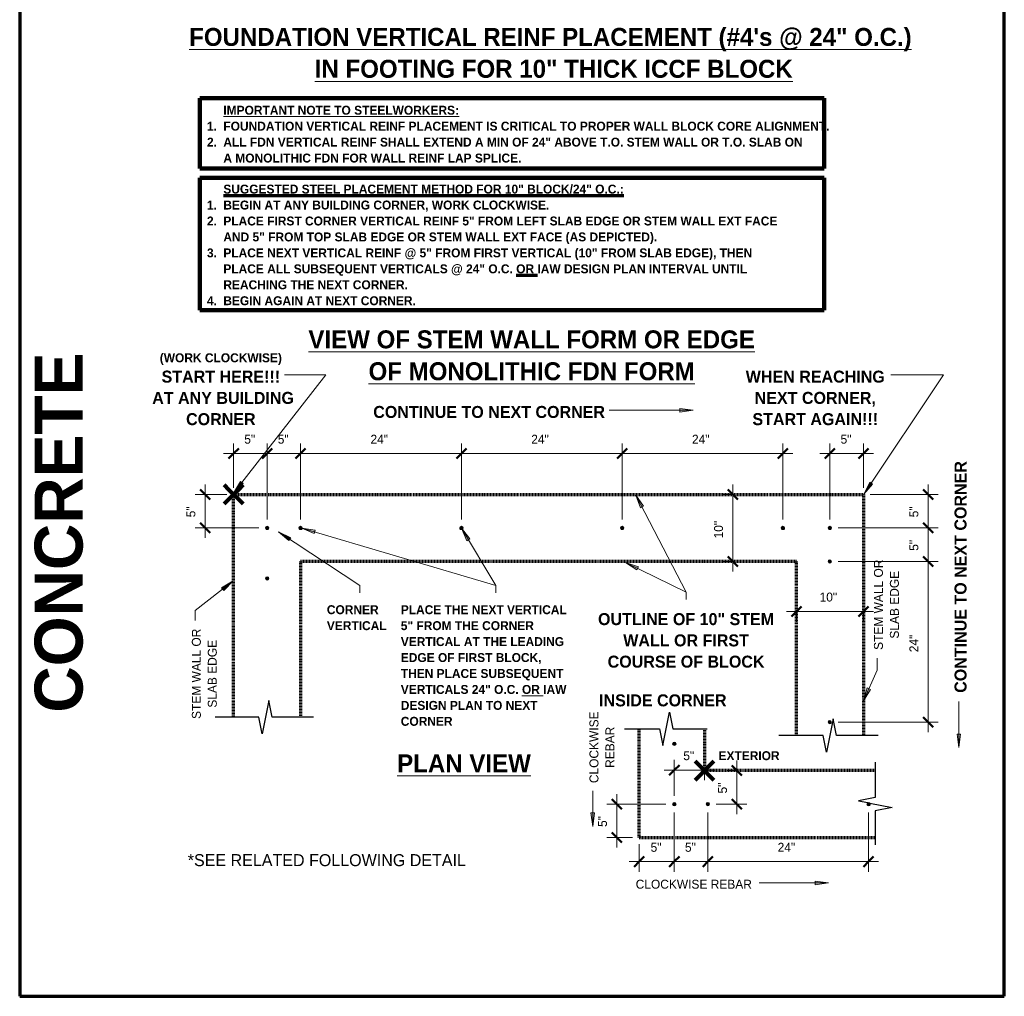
# Model space of a CAD drawing. Header units: inches. Extents: x 185 to 1318, y -45 to 298.
# Tile 5 of 23: x 471 to 618, y 17 to 163. Entities that reach past the tile are written whole.
import ezdxf

# ---------------------------------------------------------------- set-up
doc = ezdxf.new("R2010")
doc.units = ezdxf.units.IN
doc.header["$MEASUREMENT"] = 0
doc.linetypes.add('Hidden 1_8_', pattern=[0.1875, 0.125, -0.0625])
doc.layers.add('A-ANNO-DIMS', color=1, linetype='Continuous')
for name, color, linetype, lineweight in [('A-ANNO-DIMS-16', 1, 'Continuous', 9), ('A-ANNO-TEXT', 2, 'Continuous', 9), ('A-DETL', 5, 'Continuous', 9), ('A-DETL-GENF', 3, 'Continuous', 9)]:
    doc.layers.add(name, color=color, linetype=linetype, lineweight=lineweight)
doc.dimstyles.new('Linear_-_3_32__SBT_INCH_INCREM', dxfattribs={"dimscale": 12, "dimtxt": 0.125, "dimasz": 0.18, "dimexe": 0.125, "dimexo": 0.005208, "dimgap": 0.083333, "dimtad": 1, "dimtoh": 1, "dimdec": 0, "dimzin": 1, "dimdsep": 46, "dimlunit": 5, "dimtxsty": 'Standard', "dimtsz": 0.088388, "dimcen": 0.09, "dimdle": 0.125, "dimazin": 0, "dimtfac": 1, "dimtdec": 0, "dimtmove": 0, "dimatfit": 3, "dimfxl": 0, "dimtvp": 1, "dimtolj": 1, "dimtzin": 0, "dimarcsym": 0})

# ---------------------------------------------------------------- blocks, each defined once
blk = doc.blocks.new('Reinf Bar Secti__ O_C_ _a_0')
at = {"layer": 'A-DETL-GENF'}
h = blk.add_hatch(color=256, dxfattribs=at)
edge = h.paths.add_edge_path(flags=0)
edge.add_arc((0, 0), 0.25, 180, 360)
edge.add_arc((0, 0), 0.25, 360, 540)
for start, end in [(360, 180), (180, 360)]:
    blk.add_arc((0, 0), 0.25, start, end, dxfattribs=at)
blk = doc.blocks.new('Break Line2 - B__ O_C_ _a_0')
at = {"layer": 'A-DETL-GENF', "lineweight": 30}
for p, q in [((0.5, 2.5), (-0.5, -2.5)), ((1, 0), (0.5, 2.5)), ((-1, 0), (-7.59, 0)), ((-0.5, -2.5), (-1, 0)), ((7.24, 0), (1, 0))]:
    blk.add_line(p, q, dxfattribs=at)
blk = doc.blocks.new('Break Line2 - B__ O_C_ _a_1')
at = {"layer": 'A-DETL-GENF', "lineweight": 30}
for p, q in [((0.5, 2.5), (-0.5, -2.5)), ((1, 0), (0.5, 2.5)), ((-1, 0), (-7.52, 0)), ((-0.5, -2.5), (-1, 0)), ((7.19, 0), (1, 0))]:
    blk.add_line(p, q, dxfattribs=at)
blk = doc.blocks.new('Break Line2 - B__ O_C_ _a_2')
at = {"layer": 'A-DETL-GENF', "lineweight": 30}
for p, q in [((0.5, 2.5), (0.22, 1.1)), ((1, 0), (0.5, 2.5)), ((0.16, 0.82), (-0.5, -2.5)), ((-1, 0), (-6.09, 0)), ((-0.5, -2.5), (-1, 0)), ((6.24, 0), (1, 0))]:
    blk.add_line(p, q, dxfattribs=at)
blk = doc.blocks.new('Break Line2 - B__ O_C_ _a_3')
at = {"layer": 'A-DETL-GENF', "lineweight": 30}
for p, q in [((0.5, 2.5), (-0.5, -2.5)), ((1, 0), (0.5, 2.5)), ((-1, 0), (-6.09, 0)), ((-0.5, -2.5), (-1, 0)), ((6.24, 0), (1, 0))]:
    blk.add_line(p, q, dxfattribs=at)
blk = doc.blocks.new('DIMBLOCK21-FDN __ O_C_ _a_0')
at = {"layer": 'A-ANNO-DIMS-16'}
for p, q in [((503.25, 92.62), (503.25, 99.22)), ((508.25, 87.87), (508.25, 99.22)), ((501.75, 97.72), (509.75, 97.72)), ((503.25, 97.72), (503.25, 92.62)), ((508.25, 97.72), (508.25, 87.87))]:
    blk.add_line(p, q, dxfattribs=at)
at = {"layer": 'A-ANNO-DIMS-16', "lineweight": 50}
for p, q in [((503.25, 97.72), (502.5, 96.97)), ((503.25, 97.72), (504, 98.47)), ((508.25, 97.72), (507.5, 96.97)), ((508.25, 97.72), (509, 98.47))]:
    blk.add_line(p, q, dxfattribs=at)
at = {"layer": 'A-ANNO-DIMS-16', "color": 0, "insert": (504.84, 100.53), "char_height": 1.3341, "width": 2.2, "attachment_point": 1, "line_spacing_factor": 1.070803}
blk.add_mtext('\\fStylus BT|b0|i0|c0|p34|;5"', dxfattribs=at)
blk = doc.blocks.new('DIMBLOCK22-FDN __ O_C_ _a_0')
at = {"layer": 'A-ANNO-DIMS-16'}
for p, q in [((508.25, 87.87), (508.25, 99.22)), ((513.25, 87.87), (513.25, 99.22)), ((508.25, 97.72), (514.75, 97.72)), ((508.25, 97.72), (508.25, 87.87)), ((513.25, 97.72), (513.25, 87.87))]:
    blk.add_line(p, q, dxfattribs=at)
at = {"layer": 'A-ANNO-DIMS-16', "lineweight": 50}
for p, q in [((508.25, 97.72), (507.5, 96.97)), ((508.25, 97.72), (509, 98.47)), ((513.25, 97.72), (512.5, 96.97)), ((513.25, 97.72), (514, 98.47))]:
    blk.add_line(p, q, dxfattribs=at)
at = {"layer": 'A-ANNO-DIMS-16', "color": 0, "insert": (509.84, 100.53), "char_height": 1.3341, "width": 2.2, "attachment_point": 1, "line_spacing_factor": 1.070803}
blk.add_mtext('\\fStylus BT|b0|i0|c0|p34|;5"', dxfattribs=at)
blk = doc.blocks.new('DIMBLOCK23-FDN __ O_C_ _a_0')
at = {"layer": 'A-ANNO-DIMS-16'}
for p, q in [((513.25, 87.87), (513.25, 99.22)), ((537.25, 87.87), (537.25, 99.22)), ((513.25, 97.72), (538.75, 97.72)), ((513.25, 97.72), (513.25, 87.87)), ((537.25, 97.72), (537.25, 87.87))]:
    blk.add_line(p, q, dxfattribs=at)
at = {"layer": 'A-ANNO-DIMS-16', "lineweight": 50}
for p, q in [((513.25, 97.72), (512.5, 96.97)), ((513.25, 97.72), (514, 98.47)), ((537.25, 97.72), (536.5, 96.97)), ((537.25, 97.72), (538, 98.47))]:
    blk.add_line(p, q, dxfattribs=at)
at = {"layer": 'A-ANNO-DIMS-16', "color": 0, "insert": (523.68, 100.53), "char_height": 1.3341, "width": 3.7714, "attachment_point": 1, "line_spacing_factor": 1.070803}
blk.add_mtext('\\fStylus BT|b0|i0|c0|p34|;24"', dxfattribs=at)
blk = doc.blocks.new('DIMBLOCK24-FDN __ O_C_ _a_0')
at = {"layer": 'A-ANNO-DIMS-16'}
for p, q in [((537.25, 87.87), (537.25, 99.22)), ((561.25, 87.87), (561.25, 99.22)), ((537.25, 97.72), (562.75, 97.72)), ((537.25, 97.72), (537.25, 87.87)), ((561.25, 97.72), (561.25, 87.87))]:
    blk.add_line(p, q, dxfattribs=at)
at = {"layer": 'A-ANNO-DIMS-16', "lineweight": 50}
for p, q in [((537.25, 97.72), (536.5, 96.97)), ((537.25, 97.72), (538, 98.47)), ((561.25, 97.72), (560.5, 96.97)), ((561.25, 97.72), (562, 98.47))]:
    blk.add_line(p, q, dxfattribs=at)
at = {"layer": 'A-ANNO-DIMS-16', "color": 0, "insert": (547.68, 100.53), "char_height": 1.3341, "width": 3.7714, "attachment_point": 1, "line_spacing_factor": 1.070803}
blk.add_mtext('\\fStylus BT|b0|i0|c0|p34|;24"', dxfattribs=at)
blk = doc.blocks.new('DIMBLOCK25-FDN __ O_C_ _a_0')
at = {"layer": 'A-ANNO-DIMS-16'}
for p, q in [((561.25, 87.87), (561.25, 99.22)), ((585.25, 87.87), (585.25, 99.22)), ((561.25, 97.72), (586.75, 97.72)), ((561.25, 97.72), (561.25, 87.87)), ((585.25, 97.72), (585.25, 87.87))]:
    blk.add_line(p, q, dxfattribs=at)
at = {"layer": 'A-ANNO-DIMS-16', "lineweight": 50}
for p, q in [((561.25, 97.72), (560.5, 96.97)), ((561.25, 97.72), (562, 98.47)), ((585.25, 97.72), (584.5, 96.97)), ((585.25, 97.72), (586, 98.47))]:
    blk.add_line(p, q, dxfattribs=at)
at = {"layer": 'A-ANNO-DIMS-16', "color": 0, "insert": (571.68, 100.53), "char_height": 1.3341, "width": 3.7714, "attachment_point": 1, "line_spacing_factor": 1.070803}
blk.add_mtext('\\fStylus BT|b0|i0|c0|p34|;24"', dxfattribs=at)
blk = doc.blocks.new('DIMBLOCK26-FDN __ O_C_ _a_0')
at = {"layer": 'A-ANNO-DIMS-16', "lineweight": 50}
for p, q in [((606.95, 81.62), (606.2, 82.37)), ((606.95, 81.62), (607.7, 80.87)), ((606.95, 57.62), (606.2, 58.37)), ((606.95, 57.62), (607.7, 56.87))]:
    blk.add_line(p, q, dxfattribs=at)
at = {"layer": 'A-ANNO-DIMS-16'}
for p, q in [((606.95, 56.12), (606.95, 83.12)), ((593.5, 81.62), (608.45, 81.62)), ((606.95, 81.62), (593.5, 81.62)), ((593.5, 57.62), (608.45, 57.62)), ((606.95, 57.62), (593.5, 57.62))]:
    blk.add_line(p, q, dxfattribs=at)
at = {"layer": 'A-ANNO-DIMS-16', "color": 0, "insert": (604.14, 68.05), "char_height": 1.3341, "width": 3.7714, "attachment_point": 1, "rotation": 90, "line_spacing_factor": 1.070803}
blk.add_mtext('\\fStylus BT|b0|i0|c0|p34|;24"', dxfattribs=at)
blk = doc.blocks.new('DIMBLOCK27-FDN __ O_C_ _a_0')
at = {"layer": 'A-ANNO-DIMS-16', "lineweight": 50}
for p, q in [((606.95, 86.62), (606.2, 87.37)), ((606.95, 86.62), (607.7, 85.87)), ((606.95, 81.62), (606.2, 82.37)), ((606.95, 81.62), (607.7, 80.87))]:
    blk.add_line(p, q, dxfattribs=at)
at = {"layer": 'A-ANNO-DIMS-16'}
for p, q in [((606.95, 81.62), (606.95, 88.12)), ((593.5, 86.62), (608.45, 86.62)), ((606.95, 86.62), (593.5, 86.62)), ((593.5, 81.62), (608.45, 81.62)), ((606.95, 81.62), (593.5, 81.62))]:
    blk.add_line(p, q, dxfattribs=at)
at = {"layer": 'A-ANNO-DIMS-16', "color": 0, "insert": (604.14, 83.2), "char_height": 1.3341, "width": 2.2, "attachment_point": 1, "rotation": 90, "line_spacing_factor": 1.070803}
blk.add_mtext('\\fStylus BT|b0|i0|c0|p34|;5"', dxfattribs=at)
blk = doc.blocks.new('DIMBLOCK28-FDN __ O_C_ _a_0')
at = {"layer": 'A-ANNO-DIMS-16'}
for p, q in [((606.95, 86.62), (606.95, 93.12)), ((598.3, 91.62), (608.45, 91.62)), ((606.95, 91.62), (598.3, 91.62)), ((593.5, 86.62), (608.45, 86.62)), ((606.95, 86.62), (593.5, 86.62))]:
    blk.add_line(p, q, dxfattribs=at)
at = {"layer": 'A-ANNO-DIMS-16', "lineweight": 50}
for p, q in [((606.95, 91.62), (606.2, 92.37)), ((606.95, 91.62), (607.7, 90.87)), ((606.95, 86.62), (606.2, 87.37)), ((606.95, 86.62), (607.7, 85.87))]:
    blk.add_line(p, q, dxfattribs=at)
at = {"layer": 'A-ANNO-DIMS-16', "color": 0, "insert": (604.14, 88.2), "char_height": 1.3341, "width": 2.2, "attachment_point": 1, "rotation": 90, "line_spacing_factor": 1.070803}
blk.add_mtext('\\fStylus BT|b0|i0|c0|p34|;5"', dxfattribs=at)
blk = doc.blocks.new('DIMBLOCK29-FDN __ O_C_ _a_0')
at = {"layer": 'A-ANNO-DIMS-16'}
for p, q in [((499.01, 85.12), (499.01, 93.12)), ((502.25, 91.62), (497.51, 91.62)), ((499.01, 91.62), (502.25, 91.62)), ((507, 86.62), (497.51, 86.62)), ((499.01, 86.62), (507, 86.62))]:
    blk.add_line(p, q, dxfattribs=at)
at = {"layer": 'A-ANNO-DIMS-16', "lineweight": 50}
for p, q in [((499.01, 91.62), (498.26, 92.37)), ((499.01, 91.62), (499.76, 90.87)), ((499.01, 86.62), (498.26, 87.37)), ((499.01, 86.62), (499.76, 85.87))]:
    blk.add_line(p, q, dxfattribs=at)
at = {"layer": 'A-ANNO-DIMS-16', "color": 0, "insert": (496.2, 88.2), "char_height": 1.3341, "width": 2.2, "attachment_point": 1, "rotation": 90, "line_spacing_factor": 1.070803}
blk.add_mtext('\\fStylus BT|b0|i0|c0|p34|;5"', dxfattribs=at)
blk = doc.blocks.new('DIMBLOCK30-FDN __ O_C_ _a_0')
at = {"layer": 'A-ANNO-DIMS-16'}
for p, q in [((585.8, 74.14), (598.8, 74.14)), ((587.3, 74.21), (587.3, 72.64)), ((587.3, 74.14), (587.3, 74.21)), ((597.3, 74.21), (597.3, 72.64)), ((597.3, 74.14), (597.3, 74.21))]:
    blk.add_line(p, q, dxfattribs=at)
at = {"layer": 'A-ANNO-DIMS-16', "lineweight": 50}
for p, q in [((587.3, 74.14), (586.55, 73.39)), ((587.3, 74.14), (588.05, 74.89)), ((597.3, 74.14), (596.55, 73.39)), ((597.3, 74.14), (598.05, 74.89))]:
    blk.add_line(p, q, dxfattribs=at)
at = {"layer": 'A-ANNO-DIMS-16', "color": 0, "insert": (590.73, 76.96), "char_height": 1.3341, "width": 3.7714, "attachment_point": 1, "line_spacing_factor": 1.070803}
blk.add_mtext('\\fStylus BT|b0|i0|c0|p34|;10"', dxfattribs=at)
blk = doc.blocks.new('DIMBLOCK31-FDN __ O_C_ _a_0')
at = {"layer": 'A-ANNO-DIMS-16'}
for p, q in [((592.25, 87.87), (592.25, 99.22)), ((597.3, 92.62), (597.3, 99.22)), ((590.75, 97.72), (598.8, 97.72)), ((592.25, 97.72), (592.25, 87.87)), ((597.3, 97.72), (597.3, 92.62))]:
    blk.add_line(p, q, dxfattribs=at)
at = {"layer": 'A-ANNO-DIMS-16', "lineweight": 50}
for p, q in [((592.25, 97.72), (591.5, 96.97)), ((592.25, 97.72), (593, 98.47)), ((597.3, 97.72), (596.55, 96.97)), ((597.3, 97.72), (598.05, 98.47))]:
    blk.add_line(p, q, dxfattribs=at)
at = {"layer": 'A-ANNO-DIMS-16', "color": 0, "insert": (593.86, 100.53), "char_height": 1.3341, "width": 2.2, "attachment_point": 1, "line_spacing_factor": 1.070803}
blk.add_mtext('\\fStylus BT|b0|i0|c0|p34|;5"', dxfattribs=at)
blk = doc.blocks.new('DIMBLOCK32-FDN __ O_C_ _a_0')
at = {"layer": 'A-ANNO-DIMS-16'}
for p, q in [((577.78, 93.12), (577.78, 80.12)), ((577.84, 91.62), (576.28, 91.62)), ((577.78, 91.62), (577.84, 91.62)), ((577.84, 81.62), (576.28, 81.62)), ((577.78, 81.62), (577.84, 81.62))]:
    blk.add_line(p, q, dxfattribs=at)
at = {"layer": 'A-ANNO-DIMS-16', "lineweight": 50}
for p, q in [((577.78, 91.62), (577.03, 92.37)), ((577.78, 91.62), (578.53, 90.87)), ((577.78, 81.62), (577.03, 82.37)), ((577.78, 81.62), (578.53, 80.87))]:
    blk.add_line(p, q, dxfattribs=at)
at = {"layer": 'A-ANNO-DIMS-16', "color": 0, "insert": (574.97, 85.05), "char_height": 1.3341, "width": 3.7714, "attachment_point": 1, "rotation": 90, "line_spacing_factor": 1.070803}
blk.add_mtext('\\fStylus BT|b0|i0|c0|p34|;10"', dxfattribs=at)
blk = doc.blocks.new('DIMBLOCK33-FDN __ O_C_ _a_0')
at = {"layer": 'A-ANNO-DIMS-16'}
for p, q in [((578.38, 51.87), (578.38, 43.87)), ((578.44, 50.37), (576.88, 50.37)), ((578.38, 50.37), (578.44, 50.37)), ((575.29, 45.37), (579.88, 45.37)), ((578.38, 45.37), (575.29, 45.37))]:
    blk.add_line(p, q, dxfattribs=at)
at = {"layer": 'A-ANNO-DIMS-16', "lineweight": 50}
for p, q in [((578.38, 50.37), (577.63, 51.12)), ((578.38, 50.37), (579.13, 49.62)), ((578.38, 45.37), (577.63, 46.12)), ((578.38, 45.37), (579.13, 44.62))]:
    blk.add_line(p, q, dxfattribs=at)
at = {"layer": 'A-ANNO-DIMS-16', "color": 0, "insert": (575.57, 46.96), "char_height": 1.3341, "width": 2.2, "attachment_point": 1, "rotation": 90, "line_spacing_factor": 1.070803}
blk.add_mtext('\\fStylus BT|b0|i0|c0|p34|;5"', dxfattribs=at)
blk = doc.blocks.new('DIMBLOCK34-FDN __ O_C_ _a_0')
at = {"layer": 'A-ANNO-DIMS-16'}
for p, q in [((569.04, 46.62), (569.04, 51.96)), ((567.54, 50.46), (575.04, 50.46)), ((569.04, 50.46), (569.04, 46.62)), ((573.54, 50.52), (573.54, 48.96)), ((573.54, 50.46), (573.54, 50.52))]:
    blk.add_line(p, q, dxfattribs=at)
at = {"layer": 'A-ANNO-DIMS-16', "lineweight": 50}
for p, q in [((569.04, 50.46), (568.29, 49.71)), ((569.04, 50.46), (569.79, 51.21)), ((573.54, 50.46), (572.79, 49.71)), ((573.54, 50.46), (574.29, 51.21))]:
    blk.add_line(p, q, dxfattribs=at)
at = {"layer": 'A-ANNO-DIMS-16', "color": 0, "insert": (570.38, 53.27), "char_height": 1.3341, "width": 2.2, "attachment_point": 1, "line_spacing_factor": 1.070803}
blk.add_mtext('\\fStylus BT|b0|i0|c0|p34|;5"', dxfattribs=at)
blk = doc.blocks.new('DIMBLOCK35-FDN __ O_C_ _a_0')
at = {"layer": 'A-ANNO-DIMS-16'}
for p, q in [((569.04, 44.12), (569.04, 35.28)), ((569.04, 36.78), (569.04, 44.12)), ((563.79, 39.37), (563.79, 35.28)), ((563.79, 36.78), (563.79, 39.37)), ((562.29, 36.78), (570.54, 36.78))]:
    blk.add_line(p, q, dxfattribs=at)
at = {"layer": 'A-ANNO-DIMS-16', "lineweight": 50}
for p, q in [((563.79, 36.78), (563.04, 36.03)), ((563.79, 36.78), (564.54, 37.53)), ((569.04, 36.78), (568.29, 36.03)), ((569.04, 36.78), (569.79, 37.53))]:
    blk.add_line(p, q, dxfattribs=at)
at = {"layer": 'A-ANNO-DIMS-16', "color": 0, "insert": (565.5, 39.59), "char_height": 1.3341, "width": 2.2, "attachment_point": 1, "line_spacing_factor": 1.070803}
blk.add_mtext('\\fStylus BT|b0|i0|c0|p34|;5"', dxfattribs=at)
blk = doc.blocks.new('DIMBLOCK36-FDN __ O_C_ _a_0')
at = {"layer": 'A-ANNO-DIMS-16'}
for p, q in [((569.04, 44.12), (569.04, 35.28)), ((569.04, 36.78), (569.04, 44.12)), ((574.04, 44.12), (574.04, 35.28)), ((574.04, 36.78), (574.04, 44.12)), ((569.04, 36.78), (575.54, 36.78))]:
    blk.add_line(p, q, dxfattribs=at)
at = {"layer": 'A-ANNO-DIMS-16', "lineweight": 50}
for p, q in [((569.04, 36.78), (568.29, 36.03)), ((569.04, 36.78), (569.79, 37.53)), ((574.04, 36.78), (573.29, 36.03)), ((574.04, 36.78), (574.79, 37.53))]:
    blk.add_line(p, q, dxfattribs=at)
at = {"layer": 'A-ANNO-DIMS-16', "color": 0, "insert": (570.63, 39.59), "char_height": 1.3341, "width": 2.2, "attachment_point": 1, "line_spacing_factor": 1.070803}
blk.add_mtext('\\fStylus BT|b0|i0|c0|p34|;5"', dxfattribs=at)
blk = doc.blocks.new('DIMBLOCK37-FDN __ O_C_ _a_0')
at = {"layer": 'A-ANNO-DIMS-16'}
for p, q in [((574.04, 44.12), (574.04, 35.28)), ((574.04, 36.78), (574.04, 44.12)), ((598.04, 44.12), (598.04, 35.28)), ((598.04, 36.78), (598.04, 44.12)), ((574.04, 36.78), (599.54, 36.78))]:
    blk.add_line(p, q, dxfattribs=at)
at = {"layer": 'A-ANNO-DIMS-16', "lineweight": 50}
for p, q in [((574.04, 36.78), (573.29, 36.03)), ((574.04, 36.78), (574.79, 37.53)), ((598.04, 36.78), (597.29, 36.03)), ((598.04, 36.78), (598.79, 37.53))]:
    blk.add_line(p, q, dxfattribs=at)
at = {"layer": 'A-ANNO-DIMS-16', "color": 0, "insert": (584.47, 39.59), "char_height": 1.3341, "width": 3.7714, "attachment_point": 1, "line_spacing_factor": 1.070803}
blk.add_mtext('\\fStylus BT|b0|i0|c0|p34|;24"', dxfattribs=at)
blk = doc.blocks.new('DIMBLOCK38-FDN __ O_C_ _a_0')
at = {"layer": 'A-ANNO-DIMS-16', "lineweight": 50}
for p, q in [((560.46, 45.37), (559.71, 46.12)), ((560.46, 45.37), (561.21, 44.62)), ((560.46, 40.37), (559.71, 41.12)), ((560.46, 40.37), (561.21, 39.62))]:
    blk.add_line(p, q, dxfattribs=at)
at = {"layer": 'A-ANNO-DIMS-16'}
for p, q in [((560.46, 38.87), (560.46, 46.87)), ((567.79, 45.37), (558.96, 45.37)), ((560.46, 45.37), (567.79, 45.37)), ((562.79, 40.37), (558.96, 40.37)), ((560.46, 40.37), (562.79, 40.37))]:
    blk.add_line(p, q, dxfattribs=at)
at = {"layer": 'A-ANNO-DIMS-16', "color": 0, "insert": (557.65, 41.96), "char_height": 1.3341, "width": 2.2, "attachment_point": 1, "rotation": 90, "line_spacing_factor": 1.070803}
blk.add_mtext('\\fStylus BT|b0|i0|c0|p34|;5"', dxfattribs=at)

msp = doc.modelspace()

# ---------------------------------------------------------------- hatches: boundary and pattern name
at = {"layer": 'A-ANNO-TEXT'}
for points in [[(569.87146554, 104.44035583), (569.87146554, 103.91374584), (571.87146554, 104.17705083)], [(504.67232432, 93.23364972), (504.25714402, 93.55759941), (503.23441309, 91.81882083)], [(598.64556812, 93.17357402), (598.20812427, 93.46676501), (597.31334286, 91.65881155)], [(563.9943881, 89.62790739), (564.46243458, 89.86925895), (563.31178779, 91.52616616)], [(511.49177909, 84.71957531), (511.78229681, 85.1587991), (509.96891999, 86.04253778)], [(515.27211864, 85.78228884), (515.42190893, 86.2871462), (513.4296276, 86.6036026)], [(538.06997501, 84.70356459), (538.52170499, 84.97422694), (537.26789768, 86.5545107)], [(563.43615023, 80.34909602), (563.66911373, 80.82137357), (561.7589799, 81.47000155)], [(501.44922765, 77.68125326), (501.77076461, 77.26420163), (503.19390696, 78.69388529)], [(598.33335998, 62.49801665), (597.8520074, 62.71159983), (597.28152103, 60.77669032)], [(611.79094583, 55.81379932), (611.26433584, 55.81379932), (611.52764083, 53.81379932)], [(557.11987186, 44.05080079), (556.59326187, 44.05080079), (556.85656687, 42.05080079)], [(590.08105018, 33.8612309), (590.08105018, 33.33462091), (592.08105018, 33.5979259)]]:
    msp.add_hatch(color=7, dxfattribs=at).paths.add_polyline_path(points, flags=0)

# ---------------------------------------------------------------- linework, layer by layer
at = {"layer": 'A-ANNO-TEXT', "color": 7}
for p, q in [((503.23441309, 91.81882083), (516.99337123, 109.45257269)), ((514.71765664, 109.45257269), (510.85972054, 109.45257269)), ((516.99337123, 109.45257269), (514.71765664, 109.45257269)), ((597.31334286, 91.65881155), (609.23937733, 109.45257269)), ((604.17703403, 109.45257269), (601.37302751, 109.45257269)), ((609.23937733, 109.45257269), (604.17703403, 109.45257269)), ((569.87146554, 104.44035583), (569.87146554, 103.91374584)), ((571.87146554, 104.17705083), (569.87146554, 104.44035583)), ((571.87146554, 104.17705083), (559.29117905, 104.17705083)), ((569.87146554, 103.91374584), (571.87146554, 104.17705083)), ((504.25714402, 93.55759941), (503.23441309, 91.81882083)), ((503.23441309, 91.81882083), (504.67232432, 93.23364972)), ((504.67232432, 93.23364972), (504.25714402, 93.55759941)), ((598.20812427, 93.46676501), (597.31334286, 91.65881155)), ((597.31334286, 91.65881155), (598.64556812, 93.17357402)), ((598.64556812, 93.17357402), (598.20812427, 93.46676501)), ((564.46243458, 89.86925895), (563.31178779, 91.52616616)), ((563.31178779, 91.52616616), (563.9943881, 89.62790739)), ((563.31178779, 91.52616616), (570.79599164, 77.01225436)), ((563.9943881, 89.62790739), (564.46243458, 89.86925895)), ((511.78229681, 85.1587991), (509.96891999, 86.04253778)), ((509.96891999, 86.04253778), (511.49177909, 84.71957531)), ((509.96891999, 86.04253778), (522.10963056, 78.01225436)), ((515.42190893, 86.2871462), (513.4296276, 86.6036026)), ((513.4296276, 86.6036026), (515.27211864, 85.78228884)), ((513.4296276, 86.6036026), (542.38614808, 78.01225436)), ((515.27211864, 85.78228884), (515.42190893, 86.2871462)), ((538.52170499, 84.97422694), (537.26789768, 86.5545107)), ((537.26789768, 86.5545107), (538.06997501, 84.70356459)), ((537.26789768, 86.5545107), (542.38614808, 78.01225436)), ((511.49177909, 84.71957531), (511.78229681, 85.1587991)), ((538.06997501, 84.70356459), (538.52170499, 84.97422694)), ((563.66911373, 80.82137357), (561.7589799, 81.47000155)), ((561.7589799, 81.47000155), (563.43615023, 80.34909602)), ((561.7589799, 81.47000155), (570.79599164, 77.01225436)), ((563.43615023, 80.34909602), (563.66911373, 80.82137357)), ((503.19390696, 78.69388529), (497.49308506, 74.29868624)), ((503.19390696, 78.69388529), (501.44922765, 77.68125326)), ((501.77076461, 77.26420163), (503.19390696, 78.69388529)), ((522.10963056, 78.01225436), (522.10963056, 76.92085452)), ((542.38614808, 78.01225436), (542.38614808, 76.92085452)), ((542.38614808, 78.01225436), (542.38614808, 76.92085452)), ((501.44922765, 77.68125326), (501.77076461, 77.26420163)), ((570.79599164, 77.01225436), (570.79599164, 75.92085452)), ((570.79599164, 77.01225436), (570.79599164, 75.92085452)), ((497.49308506, 74.29868624), (497.49308506, 72.78661086)), ((599.32689028, 65.38634062), (599.32689028, 67.18883328)), ((597.28152103, 60.77669032), (599.32689028, 65.38634062)), ((597.8520074, 62.71159983), (597.28152103, 60.77669032)), ((597.28152103, 60.77669032), (598.33335998, 62.49801665)), ((598.33335998, 62.49801665), (597.8520074, 62.71159983)), ((611.52764083, 53.81379932), (611.52764083, 60.71076078)), ((611.79094583, 55.81379932), (611.26433584, 55.81379932)), ((611.26433584, 55.81379932), (611.52764083, 53.81379932)), ((611.52764083, 53.81379932), (611.79094583, 55.81379932)), ((556.85656687, 42.05080079), (556.85656687, 47.35849833)), ((557.11987186, 44.05080079), (556.59326187, 44.05080079)), ((556.59326187, 44.05080079), (556.85656687, 42.05080079)), ((556.85656687, 42.05080079), (557.11987186, 44.05080079)), ((590.08105018, 33.8612309), (590.08105018, 33.33462091)), ((592.08105018, 33.5979259), (590.08105018, 33.8612309)), ((583.39138644, 33.5979259), (581.70145137, 33.5979259)), ((592.08105018, 33.5979259), (583.39138644, 33.5979259)), ((590.08105018, 33.33462091), (592.08105018, 33.5979259))]:
    msp.add_line(p, q, dxfattribs=at)
at = {"layer": 'A-DETL', "lineweight": 70}
for p, q in [((471.30756453, 298.17016836), (471.30756453, 16.67016836)), ((618.30756453, 16.67016836), (618.30756453, 298.17016836)), ((471.30756453, 16.67016836), (618.30756453, 16.67016836))]:
    msp.add_line(p, q, dxfattribs=at)
at = {"layer": 'A-DETL', "lineweight": 90}
for p, q in [((498.21930468, 140.30951695), (498.21930468, 150.80951695)), ((498.21930468, 150.80951695), (591.42533161, 150.80951695)), ((591.42533161, 150.80951695), (591.42533161, 140.30951695)), ((591.42533161, 140.30951695), (498.21930468, 140.30951695)), ((498.21930468, 119.14506746), (498.21930468, 138.89506746)), ((498.21930468, 138.89506746), (591.42533161, 138.89506746)), ((591.42533161, 138.89506746), (591.42533161, 119.14506746)), ((591.42533161, 119.14506746), (498.21930468, 119.14506746)), ((501.83810818, 93.03249399), (502.54521496, 92.32538721)), ((503.95942852, 92.32538721), (504.6665353, 93.03249399)), ((503.25232174, 91.61828043), (502.54521496, 92.32538721)), ((503.25232174, 91.61828043), (502.54521496, 90.91117365)), ((503.25232174, 91.61828043), (503.95942852, 92.32538721)), ((503.25232174, 91.61828043), (503.95942852, 90.91117365)), ((502.54521496, 90.91117365), (501.83810818, 90.20406686)), ((504.6665353, 90.20406686), (503.95942852, 90.91117365)), ((572.12897474, 51.7870966), (572.83608153, 51.07998982)), ((574.25029509, 51.07998982), (574.95740187, 51.7870966)), ((573.54318831, 50.37288304), (572.83608153, 51.07998982)), ((573.54318831, 50.37288304), (572.83608153, 49.66577626)), ((573.54318831, 50.37288304), (574.25029509, 51.07998982)), ((573.54318831, 50.37288304), (574.25029509, 49.66577626)), ((572.83608153, 49.66577626), (572.12897474, 48.95866948)), ((574.95740187, 48.95866948), (574.25029509, 49.66577626))]:
    msp.add_line(p, q, dxfattribs=at)
at = {"layer": 'A-DETL', "linetype": 'Hidden 1_8_', "lineweight": 70}
for p, q in [((503.25232174, 91.61828043), (597.29910463, 91.61828043)), ((503.25232174, 58.36828043), (503.25232174, 91.61828043)), ((597.29910463, 91.61828043), (597.29910463, 55.61828043)), ((587.29712619, 81.61828043), (513.25232174, 81.61828043)), ((513.25232174, 81.61828043), (513.25232174, 58.36828043)), ((587.29712619, 55.61828043), (587.29712619, 81.61828043)), ((563.79318831, 40.37288304), (563.79318831, 56.62288304)), ((573.54318831, 56.62288304), (573.54318831, 50.37288304)), ((599.04516674, 50.37288304), (573.54318831, 50.37288304)), ((563.79318831, 40.37288304), (599.04516674, 40.37288304))]:
    msp.add_line(p, q, dxfattribs=at)

# ---------------------------------------------------------------- block references
at = {"layer": 'A-DETL-GENF'}
for name, p, rotation in [('Reinf Bar Secti__ O_C_ _a_0', (508.25232174, 86.61828043), 180), ('Reinf Bar Secti__ O_C_ _a_0', (513.25232174, 86.61828043), 180), ('Reinf Bar Secti__ O_C_ _a_0', (537.25232174, 86.61828043), 180), ('Reinf Bar Secti__ O_C_ _a_0', (561.25232174, 86.61828043), 180), ('Reinf Bar Secti__ O_C_ _a_0', (585.25232174, 86.61828043), 180), ('Reinf Bar Secti__ O_C_ _a_0', (592.25232174, 86.61828043), 180), ('Reinf Bar Secti__ O_C_ _a_0', (592.25232174, 81.61828043), 180), ('Reinf Bar Secti__ O_C_ _a_0', (508.25232174, 79.07052897), 180), ('Break Line2 - B__ O_C_ _a_3', (567.84037744, 56.62288304), 180), ('Reinf Bar Secti__ O_C_ _a_0', (592.25232174, 57.61828043), 180), ('Reinf Bar Secti__ O_C_ _a_0', (569.04318831, 54.37288304), 180), ('Break Line2 - B__ O_C_ _a_2', (599.04516674, 45.37288304), 90.00000000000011), ('Reinf Bar Secti__ O_C_ _a_0', (569.04318831, 45.37288304), 180), ('Reinf Bar Secti__ O_C_ _a_0', (574.04318831, 45.37288304), 180), ('Reinf Bar Secti__ O_C_ _a_0', (598.04318831, 45.37288304), 180)]:
    msp.add_blockref(name, p, dxfattribs=dict(at, rotation=rotation))
for name, p in [('Break Line2 - B__ O_C_ _a_1', (508.00232174, 58.36828043)), ('Break Line2 - B__ O_C_ _a_0', (592.25232174, 55.61828043))]:
    msp.add_blockref(name, p, dxfattribs=at)

# ---------------------------------------------------------------- texts
at = {"layer": 'A-ANNO-TEXT', "color": 7}
for s, insert, char_height, width, attachment_point, line_spacing_factor in [('\\fStylus BT|b1|i0|c0|p34|;\\LFOUNDATION VERTICAL REINF PLACEMENT (#4\'s @ 24" O.C.)\\l\\P\\L IN FOOTING FOR 10" THICK ICCF BLOCK', (550.54034512, 161.28232811), 2.6869158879, 130.68, 2, 1.063354), ('\\fStylus BT|b1|i0|c0|p34|;\\LIMPORTANT NOTE TO STEELWORKERS:\\fStylus BT|b0|i0|c0|p34|;\\l\\P\\fStylus BT|b1|i0|c0|p34|;FOUNDATION VERTICAL REINF PLACEMENT IS CRITICAL TO PROPER WALL BLOCK CORE ALIGNMENT.\\fStylus BT|b0|i0|c0|p34|;\\P\\fStylus BT|b1|i0|c0|p34|;ALL FDN VERTICAL REINF SHALL EXTEND A MIN OF 24" ABOVE T.O. STEM WALL OR T.O. SLAB ON\\fStylus BT|b0|i0|c0|p34|;\\P\\fStylus BT|b1|i0|c0|p34|;A MONOLITHIC FDN FOR WALL REINF LAP SPLICE.\\fStylus BT|b0|i0|c0|p34|;\\P', (501.71225229, 149.65957773), 1.33411214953, 106.614, 1, 1.070803), ('\\fStylus BT|b0|i0|c0|p34|;\\P\\fStylus BT|b1|i0|c0|p34|;1.\\fStylus BT|b0|i0|c0|p34|;\\P\\fStylus BT|b1|i0|c0|p34|;2.\\fStylus BT|b0|i0|c0|p34|;\\P', (499.26871018, 149.65957773), 1.3341121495, 2.358, 1, 1.070803), ('\\fStylus BT|b1|i0|c0|p34|;\\LVIEW OF STEM WALL FORM OR EDGE\\l\\P\\LOF MONOLITHIC FDN FORM', (547.74172525, 116.11855119), 2.6869158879, 79.812, 2, 1.063354), ('\\fStylus BT|b1|i0|c0|p34|;(WORK CLOCKWISE)', (501.33972054, 112.68828251), 1.3341121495, 21.42, 2, 1.070803), ('\\fStylus BT|b1|i0|c0|p34|;START HERE!!!\\P AT ANY BUILDING\\PCORNER', (501.33972054, 110.10416741), 1.7912772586, 25.704, 2, 1.063354), ('\\fStylus BT|b1|i0|c0|p34|;WHEN REACHING\\PNEXT CORNER,\\PSTART AGAIN!!!', (590.08302751, 110.10416741), 1.7912772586, 24.024, 2, 1.063354), ('\\fStylus BT|b1|i0|c0|p34|;CONTINUE TO NEXT CORNER', (524.09117905, 104.82864555), 1.7912772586, 40.704, 1, 1.063354), ('\\fStylus BT|b1|i0|c0|p34|;CORNER\\fStylus BT|b0|i0|c0|p34|;\\P\\fStylus BT|b1|i0|c0|p34|;VERTICAL', (517.16398103, 75.07020477), 1.3341121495, 10.08, 1, 1.070803), ('\\fStylus BT|b1|i0|c0|p34|;PLACE THE NEXT VERTICAL\\fStylus BT|b0|i0|c0|p34|;\\P\\fStylus BT|b1|i0|c0|p34|;5" FROM THE CORNER\\fStylus BT|b0|i0|c0|p34|;\\P\\fStylus BT|b1|i0|c0|p34|;VERTICAL AT THE LEADING\\fStylus BT|b0|i0|c0|p34|;\\P\\fStylus BT|b1|i0|c0|p34|;EDGE OF FIRST BLOCK,\\fStylus BT|b0|i0|c0|p34|;\\P\\fStylus BT|b1|i0|c0|p34|;THEN PLACE SUBSEQUENT\\fStylus BT|b0|i0|c0|p34|;\\P\\fStylus BT|b1|i0|c0|p34|;VERTICALS 24" O.C. \\LOR\\l IAW\\fStylus BT|b0|i0|c0|p34|;\\P\\fStylus BT|b1|i0|c0|p34|;DESIGN PLAN TO NEXT\\fStylus BT|b0|i0|c0|p34|;\\P\\fStylus BT|b1|i0|c0|p34|;CORNER', (528.20301087, 75.07020477), 1.3341121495, 30.708, 1, 1.070803), ('\\fStylus BT|b1|i0|c0|p34|;OUTLINE OF 10" STEM\\PWALL OR FIRST\\PCOURSE OF BLOCK', (570.79599164, 73.89244924), 1.7912772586, 32.16, 2, 1.063354), ('\\fStylus BT|b1|i0|c0|p34|;INSIDE CORNER', (557.80727764, 61.76023176), 1.7912772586, 22.56, 1, 1.063354), ('\\fStylus BT|b1|i0|c0|p34|;EXTERIOR', (575.63860712, 53.26856191), 1.3341121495, 10.206, 1, 1.070803), ('\\fStylus BT|b1|i0|c0|p34|;\\LPLAN VIEW', (527.66078913, 52.8006741), 2.6869158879, 22.896, 1, 1.063354), ('\\fStylus BT|b0|i0|c0|p34|;*SEE RELATED FOLLOWING DETAIL', (517.16398103, 37.89952062), 1.7912772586, 47.712, 2, 1.063354), ('\\fStylus BT|b0|i0|c0|p34|;CLOCKWISE REBAR', (571.94645137, 34.07727615), 1.3341121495, 20.34, 2, 1.070803)]:
    msp.add_mtext(s, dxfattribs=dict(at, insert=insert, char_height=char_height, width=width, attachment_point=attachment_point, line_spacing_factor=line_spacing_factor))
at = {"layer": 'A-ANNO-TEXT', "color": 7, "lineweight": 70, "attachment_point": 1, "line_spacing_factor": 1.070803}
for s, insert, char_height, width in [('\\fStylus BT|b1|i0|c0|p34|;\\LSUGGESTED STEEL PLACEMENT METHOD FOR 10" BLOCK/24" O.C.:\\fStylus BT|b0|i0|c0|p34|;\\l\\P\\fStylus BT|b1|i0|c0|p34|;BEGIN AT ANY BUILDING CORNER, WORK CLOCKWISE.\\fStylus BT|b0|i0|c0|p34|;\\P\\fStylus BT|b1|i0|c0|p34|;PLACE FIRST CORNER VERTICAL REINF 5" FROM LEFT SLAB EDGE OR STEM WALL EXT FACE\\fStylus BT|b0|i0|c0|p34|;\\P\\fStylus BT|b1|i0|c0|p34|;AND 5" FROM TOP SLAB EDGE OR STEM WALL EXT FACE (AS DEPICTED).\\fStylus BT|b0|i0|c0|p34|;\\P\\fStylus BT|b1|i0|c0|p34|;PLACE NEXT VERTICAL REINF @ 5" FROM FIRST VERTICAL (10" FROM SLAB EDGE), THEN\\fStylus BT|b0|i0|c0|p34|;\\P\\fStylus BT|b1|i0|c0|p34|;PLACE ALL SUBSEQUENT VERTICALS @ 24" O.C. \\LOR\\l IAW DESIGN PLAN INTERVAL UNTIL\\fStylus BT|b0|i0|c0|p34|;\\P\\fStylus BT|b1|i0|c0|p34|;REACHING THE NEXT CORNER.\\fStylus BT|b0|i0|c0|p34|;\\P\\fStylus BT|b1|i0|c0|p34|;BEGIN AGAIN AT NEXT CORNER.', (501.71225229, 137.87966744), 1.33411214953, 97.416), ('\\fStylus BT|b0|i0|c0|p34|;\\P\\fStylus BT|b1|i0|c0|p34|;1.\\fStylus BT|b0|i0|c0|p34|;\\P\\fStylus BT|b1|i0|c0|p34|;2.\\fStylus BT|b0|i0|c0|p34|;\\P\\P\\fStylus BT|b1|i0|c0|p34|;3.\\fStylus BT|b0|i0|c0|p34|;\\P\\P\\P\\fStylus BT|b1|i0|c0|p34|;4.', (499.26871018, 137.87966744), 1.3341121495, 2.358)]:
    msp.add_mtext(s, dxfattribs=dict(at, insert=insert, char_height=char_height, width=width))
at = {"layer": 'A-ANNO-TEXT', "color": 253, "insert": (473.53648308, 59.03153642), "char_height": 7.1651090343, "width": 61.728, "attachment_point": 1, "rotation": 90, "line_spacing_factor": 1.063354}
msp.add_mtext('\\fStylus BT|b1|i0|c0|p34|;CONCRETE', dxfattribs=at)
at = {"layer": 'A-ANNO-TEXT', "color": 7, "rotation": 90}
for s, insert, char_height, width, attachment_point, line_spacing_factor in [('\\fStylus BT|b1|i0|c0|p34|;CONTINUE TO NEXT CORNER', (610.87604611, 61.99076078), 1.7912772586, 40.704, 1, 1.063354), ('\\fStylus BT|b0|i0|c0|p34|;STEM WALL OR\\PSLAB EDGE', (598.84754004, 75.14383328), 1.3341121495, 16.02, 2, 1.070803), ('\\fStylus BT|b0|i0|c0|p34|;STEM WALL OR\\PSLAB EDGE', (497.01373481, 64.83161086), 1.3341121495, 16.02, 2, 1.070803), ('\\fStylus BT|b0|i0|c0|p34|;CLOCKWISE\\PREBAR', (556.37721662, 53.85849833), 1.3341121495, 12.528, 2, 1.070803)]:
    msp.add_mtext(s, dxfattribs=dict(at, insert=insert, char_height=char_height, width=width, attachment_point=attachment_point, line_spacing_factor=line_spacing_factor))

# ---------------------------------------------------------------- dimensions: what is measured, and where the dimension line sits
at = {"layer": 'A-ANNO-DIMS', "lineweight": 9}
for base, p1, p2, picture, middle in [((508.25232174, 97.72044023), (503.25232174, 91.61828043), (508.25232174, 86.86828043), 'DIMBLOCK21-FDN __ O_C_ _a_0', (505.75232174, 99.47044023)), ((513.25232174, 97.72044023), (508.25232174, 86.86828043), (513.25232174, 86.86828043), 'DIMBLOCK22-FDN __ O_C_ _a_0', (510.75232174, 99.47044023)), ((537.25232174, 97.72044023), (513.25232174, 86.86828043), (537.25232174, 86.86828043), 'DIMBLOCK23-FDN __ O_C_ _a_0', (525.25232174, 99.47044023)), ((561.25232174, 97.72044023), (537.25232174, 86.86828043), (561.25232174, 86.86828043), 'DIMBLOCK24-FDN __ O_C_ _a_0', (549.25232174, 99.47044023)), ((585.25232174, 97.72044023), (561.25232174, 86.86828043), (585.25232174, 86.86828043), 'DIMBLOCK25-FDN __ O_C_ _a_0', (573.25232174, 99.47044023)), ((597.29910463, 97.72044023), (592.25232174, 86.86828043), (597.29910463, 91.61828043), 'DIMBLOCK31-FDN __ O_C_ _a_0', (594.77571318, 99.47044023)), ((597.29910463, 74.14497283), (587.29712619, 75.20563301), (597.29910463, 75.20563301), 'DIMBLOCK30-FDN __ O_C_ _a_0', (592.29811541, 75.89497283)), ((573.5431883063, 50.456890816), (569.0431883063, 45.6228830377), (573.5431883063, 51.5175509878), 'DIMBLOCK34-FDN __ O_C_ _a_0', (571.2931883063, 52.206890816)), ((569.04318831, 36.78126281), (563.79318831, 40.37288304), (569.04318831, 45.12288304), 'DIMBLOCK35-FDN __ O_C_ _a_0', (566.41818831, 38.53126281)), ((574.04318831, 36.78126281), (569.04318831, 45.12288304), (574.04318831, 45.12288304), 'DIMBLOCK36-FDN __ O_C_ _a_0', (571.54318831, 38.53126281)), ((598.04318831, 36.78126281), (574.04318831, 45.12288304), (598.04318831, 45.12288304), 'DIMBLOCK37-FDN __ O_C_ _a_0', (586.04318831, 38.53126281))]:
    dim = msp.add_linear_dim(base=base, p1=p1, p2=p2, dimstyle='Linear_-_3_32__SBT_INCH_INCREM', dxfattribs=at)
    dim.commit()
    dim.dimension.update_dxf_attribs({"geometry": picture, "text_midpoint": middle})
for base, p1, p2, picture, middle in [((499.00616381, 91.61828043), (508.00232174, 86.61828043), (503.25232174, 91.61828043), 'DIMBLOCK29-FDN __ O_C_ _a_0', (497.25616381, 89.11828043)), ((577.78373935, 81.61828043), (578.84439952, 91.61828043), (578.84439952, 81.61828043), 'DIMBLOCK32-FDN __ O_C_ _a_0', (576.03373935, 86.61828043)), ((606.94857095, 91.61828043), (592.50232174, 86.61828043), (597.29910463, 91.61828043), 'DIMBLOCK28-FDN __ O_C_ _a_0', (605.19857095, 89.11828043)), ((606.94857095, 86.61828043), (592.50232174, 81.61828043), (592.50232174, 86.61828043), 'DIMBLOCK27-FDN __ O_C_ _a_0', (605.19857095, 84.11828043)), ((606.94857095, 81.61828043), (592.50232174, 57.61828043), (592.50232174, 81.61828043), 'DIMBLOCK26-FDN __ O_C_ _a_0', (605.19857095, 69.61828043)), ((578.38053041, 45.37288304), (579.44119058, 50.37288304), (574.29318831, 45.37288304), 'DIMBLOCK33-FDN __ O_C_ _a_0', (576.63053041, 47.87288304)), ((560.46148194, 45.37288304), (563.79318831, 40.37288304), (568.79318831, 45.37288304), 'DIMBLOCK38-FDN __ O_C_ _a_0', (558.71148194, 42.87288304))]:
    dim = msp.add_linear_dim(base=base, p1=p1, p2=p2, angle=90, dimstyle='Linear_-_3_32__SBT_INCH_INCREM', dxfattribs=at)
    dim.commit()
    dim.dimension.update_dxf_attribs({"geometry": picture, "text_midpoint": middle})

doc.saveas('drawing.dxf')
